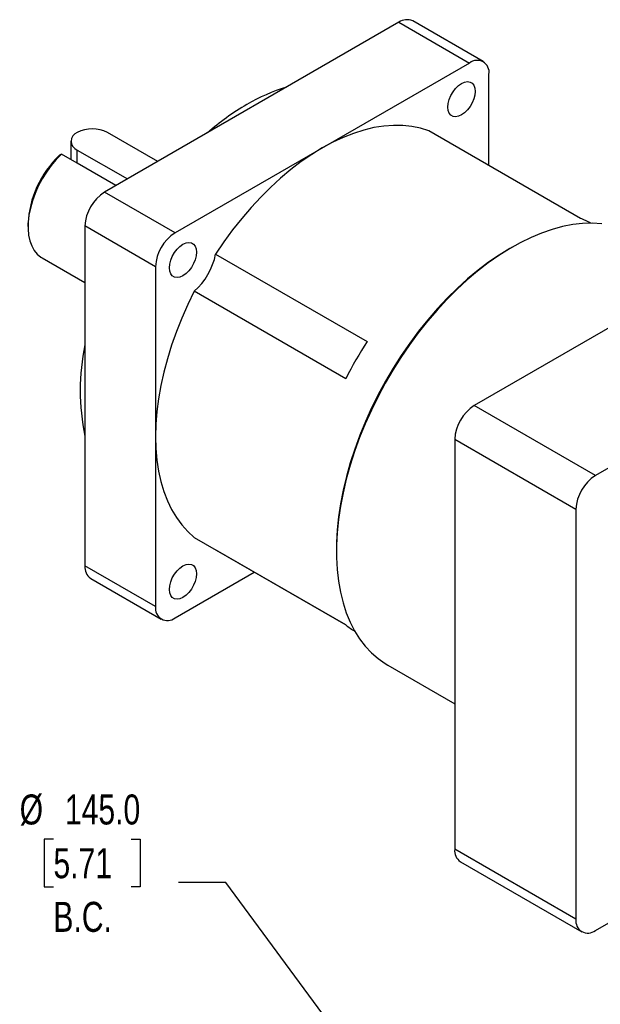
# Model space of a CAD drawing. Header units: millimetres. Extents: x 0 to 432, y 0 to 278.
# Tile 14 of 16: x 312 to 380, y 163 to 278. Entities that reach past the tile are written whole.
import ezdxf

# ---------------------------------------------------------------- set-up
doc = ezdxf.new("R2010")
doc.units = ezdxf.units.MM
doc.linetypes.add('SLD-Solid', pattern=[0])
doc.layers.add('DIMENSIONS', color=140, linetype='SLD-Solid', lineweight=25)
doc.styles.add('SLDTEXTSTYLE0', font='TXT', dxfattribs={"width": 0.75})
doc.dimstyles.new('SLDDIMSTYLE6', dxfattribs={"dimtxt": 3.5, "dimasz": 3.5, "dimexe": 0, "dimexo": 0.0625, "dimgap": 0.875, "dimtad": 0, "dimtih": 1, "dimtoh": 1, "dimdec": 1, "dimlfac": 2, "dimrnd": 1e-09, "dimzin": 4, "dimdsep": 46, "dimtxsty": 'SLDTEXTSTYLE0', "dimsah": 1, "dimcen": 0, "dimadec": 0, "dimazin": 1, "dimtfac": 1, "dimtdec": 1, "dimtofl": 0, "dimtmove": 0, "dimatfit": 3, "dimfxl": 0, "dimfrac": 2, "dimtolj": 1, "dimtzin": 12, "dimarcsym": 0})

# ---------------------------------------------------------------- blocks, each defined once
blk = doc.blocks.new('_D_12')
at = {"layer": 'DIMENSIONS'}
for p, q in [((315.94, 182.38), (314.87, 182.38)), ((314.87, 182.38), (314.87, 176.82)), ((324.99, 182.38), (326.05, 182.38)), ((326.05, 182.38), (326.05, 176.82)), ((336.06, 177.33), (330.51, 177.33)), ((353.78, 153.27), (336.06, 177.33)), ((314.87, 176.82), (315.94, 176.82)), ((326.05, 176.82), (324.99, 176.82))]:
    blk.add_line(p, q, dxfattribs=at)
blk.add_solid([(353.78, 153.27), (352.51, 156.69), (350.9, 155.5)], dxfattribs=at)
at = {"layer": 'DIMENSIONS', "char_height": 3.5, "attachment_point": 1, "style": 'SLDTEXTSTYLE0'}
for s, insert in [('%%c', (312, 187.6)), ('145.0', (317.28, 187.6)), ('5.71', (315.94, 181.33)), ('B.C.', (315.93, 175.07))]:
    blk.add_mtext(s, dxfattribs=dict(at, insert=insert))

msp = doc.modelspace()

# ---------------------------------------------------------------- linework, layer by layer
for p, q in [((356.23915, 277.70839), (321.89236, 257.88041)), ((356.23915, 277.70839), (364.47315, 272.955)), ((366.08052, 273.11417), (357.84652, 277.86756)), ((364.47315, 272.955), (330.12636, 253.12702)), ((366.7465, 260.9778), (366.7465, 271.6422)), ((328.10223, 261.46528), (322.24751, 264.84514)), ((377.41408, 254.81953), (359.73641, 265.02464)), ((317.97975, 263.82463), (317.97975, 261.67486)), ((318.71198, 261.25215), (316.86007, 262.32124)), ((318.71198, 262.80412), (324.56669, 259.42426)), ((318.71198, 261.25215), (318.71198, 262.80412)), ((323.22251, 258.64828), (318.71198, 261.25215)), ((330.12636, 253.12702), (321.89236, 257.88041)), ((406.44111, 256.89069), (365.02317, 232.98063)), ((312.97098, 254.182), (312.97098, 253.87094)), ((327.85301, 249.18947), (319.61901, 253.94285)), ((319.61901, 253.94285), (319.61901, 214.28044)), ((334.8631, 250.66558), (352.54077, 240.46048)), ((369.4621, 251.46642), (369.19273, 251.31086)), ((314.62816, 250.20819), (319.61901, 247.32703)), ((327.85301, 249.18947), (327.85301, 209.52706)), ((420.58591, 248.72507), (379.16798, 224.81501)), ((350.03022, 236.11208), (332.35255, 246.31718)), ((379.16798, 224.81501), (365.02317, 232.98063)), ((362.75117, 229.0454), (376.89597, 220.87978)), ((362.75117, 229.0454), (362.75117, 181.2175)), ((376.89597, 220.87978), (376.89597, 173.05188)), ((332.35255, 217.5944), (350.03022, 207.3893)), ((350.03224, 207.38767), (334.8631, 216.14462)), ((348.95933, 216.26179), (348.95933, 215.95074)), ((327.85301, 209.52706), (319.61901, 214.28044)), ((320.28499, 212.80847), (328.51899, 208.05509)), ((330.12636, 208.21426), (339.36337, 213.54667)), ((354.96661, 202.67324), (362.75117, 198.17931)), ((376.89597, 173.05188), (362.75117, 181.2175)), ((363.41675, 179.7464), (377.56156, 171.58078)), ((379.16798, 171.73986), (384.60854, 174.88063))]:
    msp.add_line(p, q)
at = {"flags": 128}
for points in [[(363.54976, 270.56767), (363.90378, 270.72598), (364.24006, 270.78423), (364.54172, 270.7395), (364.79364, 270.59402), (364.98319, 270.3551), (365.10086, 270.03471), (365.14075, 269.64891), (365.10086, 269.21707), (364.98319, 268.76082), (364.79364, 268.30305), (364.54172, 267.86671), (364.24006, 267.47368), (363.90378, 267.14368), (363.54976, 266.89324), (363.19573, 266.73492), (362.85945, 266.67667), (362.55779, 266.72141), (362.30587, 266.86689), (362.11632, 267.10581), (361.99865, 267.4262), (361.95876, 267.812), (361.99865, 268.24384), (362.11632, 268.70009), (362.30587, 269.15786), (362.55779, 269.5942), (362.85945, 269.98723), (363.19573, 270.31723), (363.54976, 270.56767)], [(359.73641, 265.02464), (358.76929, 265.33743), (357.75654, 265.55174), (356.70219, 265.66671), (355.61042, 265.68188), (354.48559, 265.5972), (353.33217, 265.41299), (352.15474, 265.12999), (350.958, 264.74933), (349.7467, 264.27253), (348.52567, 263.70147), (347.29976, 263.03844), (346.07384, 262.28607), (344.85281, 261.44735), (343.64151, 260.52561), (342.44477, 259.52454), (341.26734, 258.44811), (340.11392, 257.3006), (338.98909, 256.08659), (337.89732, 254.81089), (336.84297, 253.47859), (335.83022, 252.09499), (334.8631, 250.66558)], [(316.86007, 262.32124), (316.24151, 261.68163), (315.65595, 260.97917), (315.11148, 260.22358), (314.61564, 259.42531), (314.17527, 258.59539), (313.79647, 257.7453), (313.48447, 256.88679), (313.24359, 256.03174), (313.07716, 255.19196), (312.98748, 254.37907), (312.97579, 253.60431), (313.04226, 252.87839), (313.18595, 252.21135), (313.40489, 251.61241), (313.69605, 251.08986), (314.05541, 250.65091), (314.47799, 250.30165), (314.62816, 250.20819)], [(379.8985, 254.19731), (378.80286, 254.26137), (377.67248, 254.22695), (376.51157, 254.09417), (375.32445, 253.86354), (374.11553, 253.53591), (372.88932, 253.1125), (371.65037, 252.59487), (370.40329, 251.98497), (369.15272, 251.28506), (367.90331, 250.49774), (366.65972, 249.62594), (365.42656, 248.6729), (364.20843, 247.64217), (363.00985, 246.53759), (361.83529, 245.36326), (360.68911, 244.12355), (359.57558, 242.82307), (358.49885, 241.46667), (357.46291, 240.05938), (356.47162, 238.60644), (355.52866, 237.11326), (354.63756, 235.58539), (353.80161, 234.02852), (353.02393, 232.44844), (352.30742, 230.85102), (351.65474, 229.2422), (351.06831, 227.62798), (350.55032, 226.01436), (350.1027, 224.40734), (349.72711, 222.8129), (349.42495, 221.23697), (349.19733, 219.68541), (349.04512, 218.16399), (348.96887, 216.67838), (348.96887, 215.23411), (349.04512, 213.83653), (349.19733, 212.49086), (349.42495, 211.20209), (349.72711, 209.97503), (350.1027, 208.81424), (350.55032, 207.72403), (351.06831, 206.70847), (351.65474, 205.77132), (352.30742, 204.91608), (353.02393, 204.14593), (353.80161, 203.46373), (354.63756, 202.87202), (354.96661, 202.67324)], [(331.04976, 251.80582), (331.40378, 251.96413), (331.74006, 252.02238), (332.04172, 251.97765), (332.29364, 251.83217), (332.48319, 251.59325), (332.60086, 251.27285), (332.64075, 250.88706), (332.60086, 250.45522), (332.48319, 249.99897), (332.29364, 249.5412), (332.04172, 249.10486), (331.74006, 248.71183), (331.40378, 248.38183), (331.04976, 248.13139), (330.69573, 247.97307), (330.35945, 247.91482), (330.05779, 247.95956), (329.80587, 248.10504), (329.61632, 248.34396), (329.49865, 248.66435), (329.45876, 249.05014), (329.49865, 249.48199), (329.61632, 249.93824), (329.80587, 250.39601), (330.05779, 250.83235), (330.35945, 251.22537), (330.69573, 251.55538), (331.04976, 251.80582)], [(369.19273, 251.31086), (367.95023, 250.54926), (366.70917, 249.70001), (365.47754, 248.76824), (364.26002, 247.75747), (363.06122, 246.67154), (361.88569, 245.51457), (360.73789, 244.29095), (359.62218, 243.00532), (358.54278, 241.66256), (357.50379, 240.26777), (356.50916, 238.82622), (355.56265, 237.3434), (354.66786, 235.82492), (353.82818, 234.27654), (353.0468, 232.70415), (352.32667, 231.1137), (351.67054, 229.51122), (351.08088, 227.90281), (350.55995, 226.29455), (350.1097, 224.69254), (349.73186, 223.10287), (349.42785, 221.53157), (349.19883, 219.98459), (349.04566, 218.46781), (348.96893, 216.98697), (348.95933, 216.26179)], [(332.35255, 246.31718), (331.5982, 244.76491), (330.90632, 243.19601), (330.27966, 241.61673), (329.72073, 240.03333), (329.23174, 238.45213), (328.81465, 236.87941), (328.4711, 235.32144), (328.20246, 233.7844), (328.00982, 232.27443), (327.89392, 230.79752), (327.85524, 229.35955), (327.89392, 227.96624), (328.00982, 226.62314), (328.20246, 225.33559), (328.4711, 224.10872), (328.81465, 222.94739), (329.23174, 221.85625), (329.72073, 220.83962), (330.27966, 219.90156), (330.90632, 219.04578), (331.5982, 218.27571), (332.35255, 217.5944)], [(331.04976, 214.27602), (331.40378, 214.43433), (331.74006, 214.49258), (332.04172, 214.44785), (332.29364, 214.30237), (332.48319, 214.06344), (332.60086, 213.74305), (332.64075, 213.35726), (332.60086, 212.92542), (332.48319, 212.46917), (332.29364, 212.0114), (332.04172, 211.57506), (331.74006, 211.18203), (331.40378, 210.85203), (331.04976, 210.60159), (330.69573, 210.44327), (330.35945, 210.38502), (330.05779, 210.42976), (329.80587, 210.57524), (329.61632, 210.81416), (329.49865, 211.13455), (329.45876, 211.52034), (329.49865, 211.95219), (329.61632, 212.40844), (329.80587, 212.86621), (330.05779, 213.30255), (330.35945, 213.69557), (330.69573, 214.02558), (331.04976, 214.27602)]]:
    msp.add_lwpolyline(points, dxfattribs=at)
for centre, radius, start, end in [((357.18089, 276.39383), 1.61707, 65.692881, 125.6175775), ((365.3606, 271.86702), 1.40402, 350.785963, 129.2032852), ((349.38375, 249.57802), 21.49098, 106.9344756, 120.3988), ((354.03076, 241.57094), 30.74877, 120.3176483, 130.9104339), ((319.0993, 263.82463), 1.09154, 110.7834208, 249.2165792), ((320.47975, 261.43336), 3.84255, 62.6096722, 117.3903278), ((324.82516, 253.60134), 11.8684, 133.9330798, 177.1956965), ((324.55473, 253.71825), 4.94083, 122.6054783, 177.3945215), ((374.10802, 246.18973), 9.2414, 60.872521, 69.038296), ((332.78873, 248.96486), 4.94083, 122.6054783, 177.3945215), ((327.24068, 252.16745), 7.76897, 311.146385, 348.8536148), ((392.4069, 214.54483), 47.54923, 146.9734307, 153.0265691), ((344.80842, 234.75449), 25.74705, 168.0535457, 191.9464543), ((367.68397, 228.82093), 4.93791, 122.6054783, 177.3945215), ((381.82878, 220.65531), 4.93791, 122.6054783, 177.3945215), ((321.14834, 214.08573), 1.54167, 172.7441704, 235.9436492), ((329.23891, 209.30224), 1.40402, 170.785963, 309.2032852), ((355.85235, 214.5665), 9.24172, 230.9511318, 239.1327563), ((364.27959, 181.02291), 1.54076, 172.7441704, 235.9436492), ((378.28106, 172.8272), 1.40319, 170.785963, 309.2032852)]:
    msp.add_arc(centre, radius, start, end)
msp.add_open_spline([(316.86007, 262.32124), (316.77014, 262.26383), (316.68033, 262.20622), (316.59066, 262.14837)], degree=3)

# ---------------------------------------------------------------- dimensions: what is measured, and where the dimension line sits
at = {"layer": 'DIMENSIONS'}
dim = msp.add_diameter_dim_2p(p1=(396.76471, 94.89342), p2=(353.778, 153.27487), text='<>\\PB.C.', dimstyle='SLDDIMSTYLE6', dxfattribs=at)
dim.commit()
dim.dimension.update_dxf_attribs({"geometry": '_D_12', "text_midpoint": (320.46095, 179.59984), "dimtype": 163})

doc.saveas('drawing.dxf')
